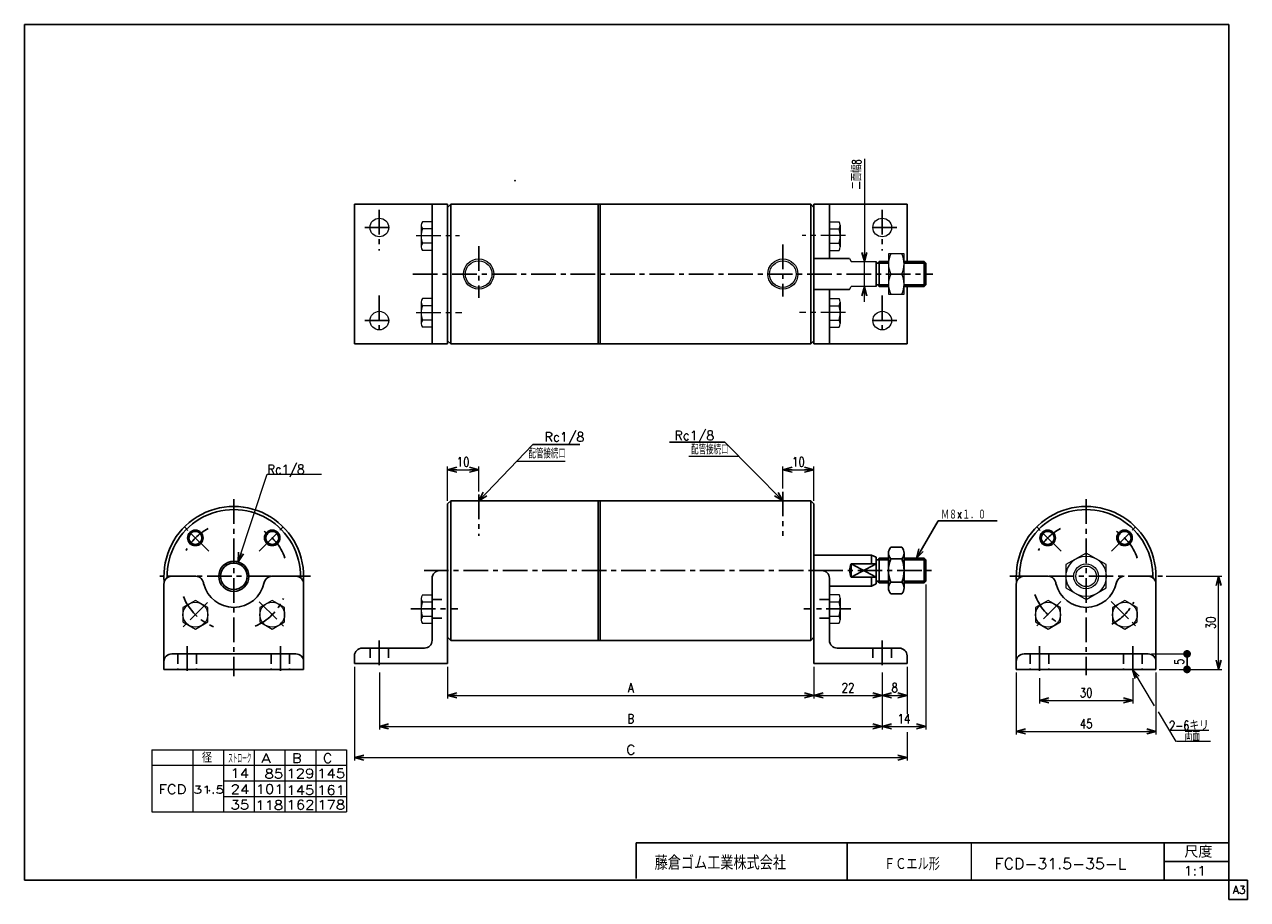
# Model space of a CAD drawing. Header units: millimetres. Extents: x -190 to 204, y -140 to 142.
import ezdxf
from ezdxf.enums import TextEntityAlignment as Align

# ---------------------------------------------------------------- set-up
doc = ezdxf.new("R2010")
doc.units = ezdxf.units.MM
doc.header["$LTSCALE"] = 0.25
doc.header["$PDSIZE"] = 1
doc.linetypes.add('CENTER', pattern=[50.8, 31.75, -6.35, 6.35, -6.35])
doc.linetypes.add('DASHED', pattern=[19.05, 12.7, -6.35])
doc.layers.add('ZUWAKU', color=7, linetype='Continuous')
doc.styles.add('FdaStyle0', font='txt.shx', dxfattribs={"width": 0.8, "bigfont": 'bigfont'})
doc.dimstyles.new('DaDimRotatedStyle', dxfattribs={"dimtxt": 3, "dimasz": 3.000002, "dimexe": 1, "dimexo": 1, "dimgap": 1, "dimtad": 3, "dimdsep": 46, "dimtxsty": 'FdaStyle0', "dimblk1": 'OPEN30', "dimblk2": 'OPEN30', "dimsah": 1, "dimcen": 0.09, "dimclrd": 4, "dimclre": 4, "dimclrt": 4, "dimadec": 0, "dimazin": 2, "dimtfac": 1, "dimtdec": 4, "dimtmove": 0, "dimatfit": 0, "dimfxl": 1, "dimarcsym": 0})

# ---------------------------------------------------------------- blocks, each defined once
blk = doc.blocks.new('_OPEN30')
at = {"color": 0, "linetype": 'ByBlock', "lineweight": -2}
for p, q in [((-1, 0.267949), (0, 0)), ((0, 0), (-1, -0.267949)), ((0, 0), (-1, 0))]:
    blk.add_line(p, q, dxfattribs=at)
blk = doc.blocks.new('DC_GROUP_Φ31.5_1')
at = {"color": 4, "linetype": 'Continuous', "lineweight": 25}
for radius in [2.5, 2.1]:
    blk.add_circle((-134.94, -23.96), radius, dxfattribs=at)
blk = doc.blocks.new('DC_GROUP_Φ31.5_2')
at = {"color": 4, "linetype": 'Continuous', "lineweight": 25}
for radius in [2.5, 2.1]:
    blk.add_circle((-110.19, -23.96), radius, dxfattribs=at)
blk = doc.blocks.new('DC_GROUP_Φ31.5_3')
at = {"color": 4, "linetype": 'Continuous', "lineweight": 25}
for p, q in [((89.06, -26.98), (92.62, -26.98)), ((88.34, -28.85), (88.34, -40.1)), ((89.06, -30.73), (92.62, -30.73)), ((93.34, -28.85), (93.34, -40.1)), ((89.06, -38.23), (92.62, -38.23)), ((89.06, -41.98), (92.62, -41.98))]:
    blk.add_line(p, q, dxfattribs=at)
for centre, radius, start, end in [((91.14, -28.85), 2.8, 137.925, 222.075), ((90.54, -28.85), 2.8, 317.925, 42.075), ((98.43, -34.48), 10.09, 158.1975, 201.8025), ((83.25, -34.48), 10.09, 338.1975, 21.8025), ((91.14, -40.1), 2.8, 137.925, 222.075), ((90.54, -40.1), 2.8, 317.925, 42.075)]:
    blk.add_arc(centre, radius, start, end, dxfattribs=at)
blk = doc.blocks.new('DC_GROUP_Φ31.5_4')
at = {"color": 4, "linetype": 'Continuous', "lineweight": 13}
for p, q in [((-121.18, -31.68), (-111.78, -3.37)), ((-111.78, -3.37), (-94.28, -3.37))]:
    blk.add_line(p, q, dxfattribs=at)
at = {"color": 4, "xscale": 3.000002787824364, "yscale": 2.999989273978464, "rotation": 251.6244108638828}
blk.add_blockref('_OPEN30', (-121.18, -31.68), dxfattribs=at)
at = {"color": 4, "style": 'FdaStyle0', "width": 0.8}
blk.add_text('Rc1/8', height=3, dxfattribs=at).set_placement((-111.78, -3.37), (-99.78, -3.37), align=Align.FIT)
blk = doc.blocks.new('DC_GROUP_Φ31.5_5')
at = {"color": 4, "linetype": 'Continuous', "lineweight": 25}
for radius in [2.5, 2.1]:
    blk.add_circle((139.63, -23.96), radius, dxfattribs=at)
blk = doc.blocks.new('DC_GROUP_Φ31.5_6')
at = {"color": 4, "linetype": 'Continuous', "lineweight": 25}
for radius in [2.5, 2.1]:
    blk.add_circle((164.38, -23.96), radius, dxfattribs=at)
blk = doc.blocks.new('DC_GROUP_Φ31.5_7')
at = {"color": 4, "linetype": 'Continuous', "lineweight": 13}
for p, q in [((152.01, -28.83), (145.51, -32.58)), ((158.51, -32.58), (152.01, -28.83)), ((145.51, -32.58), (145.51, -40.09)), ((158.51, -40.09), (158.51, -32.58)), ((145.51, -40.09), (152.01, -43.84)), ((152.01, -43.84), (158.51, -40.09))]:
    blk.add_line(p, q, dxfattribs=at)
for radius in [6.5, 4, 3.32]:
    blk.add_circle((152.01, -36.34), radius, dxfattribs=at)
blk = doc.blocks.new('DC_GROUP_Φ31.5_8')
at = {"color": 4, "linetype": 'Continuous', "lineweight": 13}
for p, q in [((93.34, 67.57), (88.34, 67.57)), ((88.34, 67.57), (88.34, 54.57)), ((93.34, 54.57), (93.34, 67.57)), ((89.06, 61.07), (92.62, 61.07)), ((88.34, 54.57), (93.34, 54.57))]:
    blk.add_line(p, q, dxfattribs=at)
for centre, start, end in [((95.98, 64.32), 154.8262, 205.1738), ((85.7, 64.32), 334.8262, 25.1738), ((95.98, 57.82), 154.8262, 205.1738), ((85.7, 57.82), 334.8262, 25.1738)]:
    blk.add_arc(centre, 7.64, start, end, dxfattribs=at)
blk = doc.blocks.new('*D9')
at = {"color": 4, "linetype": 'Continuous', "lineweight": 13}
for p, q in [((137.01, -69.2), (137.01, -77.34)), ((167.01, -69.2), (167.01, -77.34)), ((137.01, -76.34), (167.01, -76.34))]:
    blk.add_line(p, q, dxfattribs=at)
at = {"color": 4, "xscale": 3.000002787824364, "yscale": 2.999989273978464}
for p, rotation in [((137.01, -76.34), 180), ((167.01, -76.34), 360)]:
    blk.add_blockref('_OPEN30', p, dxfattribs=dict(at, rotation=rotation))
at = {"color": 4, "insert": (152.01, -75.34), "char_height": 3, "width": 11.25, "attachment_point": 8, "style": 'FdaStyle0'}
blk.add_mtext('\\T1.00;30', dxfattribs=at)
blk = doc.blocks.new('*D10')
at = {"color": 4, "linetype": 'Continuous', "lineweight": 13}
for p, q in [((129.51, -67.34), (129.51, -87.34)), ((174.51, -67.34), (174.51, -87.34)), ((129.51, -86.34), (174.51, -86.34))]:
    blk.add_line(p, q, dxfattribs=at)
at = {"color": 4, "xscale": 3.000002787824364, "yscale": 2.999989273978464}
for p, rotation in [((129.51, -86.34), 180), ((174.51, -86.34), 360)]:
    blk.add_blockref('_OPEN30', p, dxfattribs=dict(at, rotation=rotation))
at = {"color": 4, "insert": (152.01, -85.34), "char_height": 3, "width": 11.25, "attachment_point": 8, "style": 'FdaStyle0'}
blk.add_mtext('\\T1.00;45', dxfattribs=at)
blk = doc.blocks.new('_DOT')
at = {"color": 0, "linetype": 'ByBlock', "lineweight": -2}
blk.add_line((-0.5, 0), (-1, 0), dxfattribs=at)
at = {"color": 0, "linetype": 'ByBlock', "const_width": 0.5}
blk.add_lwpolyline([(-0.25, 0, 1), (0.25, 0, 1)], format="xyb", close=True, dxfattribs=at)
blk = doc.blocks.new('*D11')
at = {"color": 4, "linetype": 'Continuous', "lineweight": 13}
for p, q in [((173.01, -61.34), (185.51, -61.34)), ((184.51, -66.34), (184.51, -61.34)), ((175.51, -66.34), (185.51, -66.34))]:
    blk.add_line(p, q, dxfattribs=at)
at = {"color": 4, "xscale": 2.5, "yscale": 2.5}
for p, rotation in [((184.51, -61.34), 90), ((184.51, -66.34), 270)]:
    blk.add_blockref('_DOT', p, dxfattribs=dict(at, rotation=rotation))
at = {"color": 4, "insert": (183.51, -63.84), "char_height": 3, "width": 7.5, "attachment_point": 8, "rotation": 90, "style": 'FdaStyle0'}
blk.add_mtext('\\T1.00;5', dxfattribs=at)
blk = doc.blocks.new('*D12')
at = {"color": 4, "linetype": 'Continuous', "lineweight": 13}
for p, q in [((177.83, -36.34), (195.68, -36.34)), ((194.68, -66.34), (194.68, -36.34)), ((175.51, -66.34), (195.68, -66.34))]:
    blk.add_line(p, q, dxfattribs=at)
at = {"color": 4, "xscale": 3.000002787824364, "yscale": 2.999989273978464}
for p, rotation in [((194.68, -36.34), 90), ((194.68, -66.34), 270)]:
    blk.add_blockref('_OPEN30', p, dxfattribs=dict(at, rotation=rotation))
at = {"color": 4, "insert": (193.68, -51.34), "char_height": 3, "width": 11.25, "attachment_point": 8, "rotation": 90, "style": 'FdaStyle0'}
blk.add_mtext('\\T1.00;30', dxfattribs=at)
blk = doc.blocks.new('*D13')
at = {"color": 4, "linetype": 'Continuous', "lineweight": 13}
for p, q in [((-53.68, -11.98), (-53.68, -0.98)), ((-53.68, -1.98), (-43.68, -1.98)), ((-43.68, -8.98), (-43.68, -0.98))]:
    blk.add_line(p, q, dxfattribs=at)
at = {"color": 4, "xscale": 3.000002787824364, "yscale": 2.999989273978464}
for p, rotation in [((-53.68, -1.98), 180), ((-43.68, -1.98), 360)]:
    blk.add_blockref('_OPEN30', p, dxfattribs=dict(at, rotation=rotation))
at = {"color": 4, "insert": (-48.68, -0.98), "char_height": 3, "width": 11.25, "attachment_point": 8, "style": 'FdaStyle0'}
blk.add_mtext('\\T1.00;10', dxfattribs=at)
blk = doc.blocks.new('*D14')
at = {"color": 4, "linetype": 'Continuous', "lineweight": 13}
for p, q in [((54.32, -8.07), (54.32, -0.98)), ((54.32, -1.98), (64.32, -1.98)), ((64.32, -11.98), (64.32, -0.98))]:
    blk.add_line(p, q, dxfattribs=at)
at = {"color": 4, "xscale": 3.000002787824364, "yscale": 2.999989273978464}
for p, rotation in [((54.32, -1.98), 180), ((64.32, -1.98), 360)]:
    blk.add_blockref('_OPEN30', p, dxfattribs=dict(at, rotation=rotation))
at = {"color": 4, "insert": (59.32, -0.98), "char_height": 3, "width": 11.25, "attachment_point": 8, "style": 'FdaStyle0'}
blk.add_mtext('\\T1.00;10', dxfattribs=at)
blk = doc.blocks.new('*D15')
at = {"color": 4, "linetype": 'Continuous', "lineweight": 13}
for p, q in [((-53.68, -65.48), (-53.68, -75.73)), ((64.32, -65.48), (64.32, -75.73)), ((-53.68, -74.73), (64.32, -74.73))]:
    blk.add_line(p, q, dxfattribs=at)
at = {"color": 4, "xscale": 3.000002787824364, "yscale": 2.999989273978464}
for p, rotation in [((-53.68, -74.73), 180), ((64.32, -74.73), 360)]:
    blk.add_blockref('_OPEN30', p, dxfattribs=dict(at, rotation=rotation))
at = {"color": 4, "insert": (5.32, -73.73), "char_height": 3, "width": 7.5, "attachment_point": 8, "style": 'FdaStyle0'}
blk.add_mtext('\\T1.00;A', dxfattribs=at)
blk = doc.blocks.new('*D16')
at = {"color": 4, "linetype": 'Continuous', "lineweight": 13}
for p, q in [((64.32, -65.48), (64.32, -75.73)), ((86.32, -67.34), (86.32, -75.73)), ((64.32, -74.73), (86.32, -74.73))]:
    blk.add_line(p, q, dxfattribs=at)
at = {"color": 4, "xscale": 3.000002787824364, "yscale": 2.999989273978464}
for p, rotation in [((64.32, -74.73), 180), ((86.32, -74.73), 360)]:
    blk.add_blockref('_OPEN30', p, dxfattribs=dict(at, rotation=rotation))
at = {"color": 4, "insert": (75.32, -73.73), "char_height": 3, "width": 11.25, "attachment_point": 8, "style": 'FdaStyle0'}
blk.add_mtext('\\T1.00;22', dxfattribs=at)
blk = doc.blocks.new('*D17')
at = {"color": 4, "linetype": 'Continuous', "lineweight": 13}
for p, q in [((94.32, -65.48), (94.32, -75.73)), ((86.32, -67.34), (86.32, -75.73)), ((86.32, -74.73), (94.32, -74.73))]:
    blk.add_line(p, q, dxfattribs=at)
at = {"color": 4, "xscale": 3.000002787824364, "yscale": 2.999989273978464}
for p, rotation in [((86.32, -74.73), 180), ((94.32, -74.73), 360)]:
    blk.add_blockref('_OPEN30', p, dxfattribs=dict(at, rotation=rotation))
at = {"color": 4, "insert": (90.32, -73.73), "char_height": 3, "width": 7.5, "attachment_point": 8, "style": 'FdaStyle0'}
blk.add_mtext('\\T1.00;8', dxfattribs=at)
blk = doc.blocks.new('*D18')
at = {"color": 4, "linetype": 'Continuous', "lineweight": 13}
for p, q in [((-75.68, -67.34), (-75.68, -85.73)), ((86.32, -67.34), (86.32, -85.73)), ((-75.68, -84.73), (86.32, -84.73))]:
    blk.add_line(p, q, dxfattribs=at)
at = {"color": 4, "xscale": 3.000002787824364, "yscale": 2.999989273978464}
for p, rotation in [((-75.68, -84.73), 180), ((86.32, -84.73), 360)]:
    blk.add_blockref('_OPEN30', p, dxfattribs=dict(at, rotation=rotation))
at = {"color": 4, "insert": (5.32, -83.73), "char_height": 3, "width": 7.5, "attachment_point": 8, "style": 'FdaStyle0'}
blk.add_mtext('\\T1.00;B', dxfattribs=at)
blk = doc.blocks.new('*D19')
at = {"color": 4, "linetype": 'Continuous', "lineweight": 13}
for p, q in [((100.32, -38.94), (100.32, -85.73)), ((86.32, -67.34), (86.32, -85.73)), ((86.32, -84.73), (100.32, -84.73))]:
    blk.add_line(p, q, dxfattribs=at)
at = {"color": 4, "xscale": 3.000002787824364, "yscale": 2.999989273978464}
for p, rotation in [((86.32, -84.73), 180), ((100.32, -84.73), 360)]:
    blk.add_blockref('_OPEN30', p, dxfattribs=dict(at, rotation=rotation))
at = {"color": 4, "insert": (93.32, -83.73), "char_height": 3, "width": 11.25, "attachment_point": 8, "style": 'FdaStyle0'}
blk.add_mtext('\\T1.00;14', dxfattribs=at)
blk = doc.blocks.new('DC_GROUP_Φ31.5_9')
at = {"color": 4, "linetype": 'Continuous', "lineweight": 13}
for p, q in [((-83.68, -65.48), (-83.68, -95.73)), ((94.32, -65.48), (94.32, -80.6)), ((94.32, -86.61), (94.32, -95.73)), ((-83.68, -94.73), (94.32, -94.73))]:
    blk.add_line(p, q, dxfattribs=at)
at = {"color": 4, "xscale": 3.000002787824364, "yscale": 2.999989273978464}
for p, rotation in [((-83.68, -94.73), 180), ((94.32, -94.73), 360)]:
    blk.add_blockref('_OPEN30', p, dxfattribs=dict(at, rotation=rotation))
at = {"color": 4, "style": 'FdaStyle0'}
blk.add_text('C', height=3, dxfattribs=at).set_placement((3.82, -93.73), (6.82, -93.73), align=Align.FIT)

msp = doc.modelspace()

# ---------------------------------------------------------------- linework, layer by layer
at = {"color": 4, "linetype": 'Continuous', "lineweight": 13}
for p, q in [((80.584, 98.179), (80.584, 65.065)), ((-62.183, 76.778), (-62.183, 69.85)), ((-58.683, 77.933), (-61.768, 77.933)), ((-58.683, 75.624), (-61.768, 75.624)), ((-58.683, 77.933), (-58.683, 68.695)), ((69.317, 77.933), (72.402, 77.933)), ((69.317, 77.933), (69.317, 68.695)), ((69.317, 75.624), (72.402, 75.624)), ((72.817, 76.778), (72.817, 69.85)), ((-58.683, 71.005), (-61.768, 71.005)), ((69.317, 71.005), (72.402, 71.005)), ((-58.683, 68.695), (-61.768, 68.695)), ((69.317, 68.695), (72.402, 68.695)), ((75.817, 66.065), (76.317, 65.065)), ((76.317, 65.065), (84.317, 65.065)), ((80.584, 57.065), (80.584, 65.065)), ((88.341, 64.525), (88.341, 57.605)), ((75.817, 56.065), (76.317, 57.065)), ((84.317, 57.065), (76.317, 57.065)), ((80.584, 52.065), (80.584, 57.065)), ((-62.183, 52.03), (-62.183, 45.101)), ((-58.683, 53.184), (-61.768, 53.184)), ((-58.683, 53.184), (-58.683, 43.947)), ((69.317, 53.184), (72.402, 53.184)), ((69.317, 53.184), (69.317, 43.947)), ((72.817, 52.03), (72.817, 45.101)), ((-58.683, 50.875), (-61.768, 50.875)), ((69.317, 50.875), (72.402, 50.875)), ((-58.683, 46.256), (-61.768, 46.256)), ((-58.683, 43.947), (-61.768, 43.947)), ((69.317, 46.256), (72.402, 46.256)), ((69.317, 43.947), (72.402, 43.947)), ((-43.683, -11.978), (-26.27, 6.153)), ((54.317, -11.978), (35.579, 6.881)), ((-31.459, 0.75), (-15.831, 0.75)), ((40.142, 2.288), (24.035, 2.288)), ((-58.683, -42.36), (-61.768, -42.36)), ((-58.683, -42.36), (-58.683, -51.597)), ((69.317, -42.234), (69.317, -51.472)), ((69.317, -42.234), (72.402, -42.234)), ((-134.943, -44.092), (-138.943, -46.401)), ((-138.943, -46.401), (-138.943, -51.02)), ((-130.943, -46.401), (-134.943, -44.092)), ((-130.943, -51.02), (-130.943, -46.401)), ((-110.195, -44.092), (-114.195, -46.401)), ((-114.195, -46.401), (-114.195, -51.02)), ((-106.195, -46.401), (-110.195, -44.092)), ((-106.195, -51.02), (-106.195, -46.401)), ((-62.183, -43.514), (-62.183, -50.442)), ((-58.683, -44.669), (-61.768, -44.669)), ((69.317, -44.543), (72.402, -44.543)), ((72.817, -43.389), (72.817, -50.317)), ((139.733, -44.092), (135.733, -46.401)), ((135.733, -46.401), (135.733, -51.02)), ((143.733, -46.401), (139.733, -44.092)), ((143.733, -51.02), (143.733, -46.401)), ((164.482, -44.092), (160.482, -46.401)), ((160.482, -46.401), (160.482, -51.02)), ((168.482, -46.401), (164.482, -44.092)), ((168.482, -51.02), (168.482, -46.401)), ((-138.943, -51.02), (-134.943, -53.329)), ((-134.943, -53.329), (-130.943, -51.02)), ((-114.195, -51.02), (-110.195, -53.329)), ((-110.195, -53.329), (-106.195, -51.02)), ((-58.683, -49.288), (-61.768, -49.288)), ((69.317, -49.162), (72.402, -49.162)), ((135.733, -51.02), (139.733, -53.329)), ((139.733, -53.329), (143.733, -51.02)), ((160.482, -51.02), (164.482, -53.329)), ((164.482, -53.329), (168.482, -51.02)), ((-58.683, -51.597), (-61.768, -51.597)), ((69.317, -51.472), (72.402, -51.472)), ((166.89, -66.336), (173.953, -78.027)), ((175.179, -80.056), (180.934, -89.582)), ((178.73, -85.934), (191.53, -85.934)), ((181.091, -89.487), (192.083, -89.487)), ((-148.987, -92.243), (-86.283, -92.243)), ((-148.987, -92.243), (-148.987, -112.243)), ((-135.777, -92.243), (-135.777, -112.243)), ((-125.878, -92.243), (-125.878, -112.243)), ((-115.979, -92.243), (-115.979, -112.243)), ((-106.08, -92.243), (-106.08, -112.243)), ((-96.182, -92.243), (-96.182, -112.243)), ((-86.283, -92.243), (-86.283, -112.243)), ((-148.987, -97.243), (-86.283, -97.243)), ((-125.878, -102.243), (-86.283, -102.243)), ((-125.855, -107.243), (-86.283, -107.243)), ((-148.987, -112.243), (-86.283, -112.243))]:
    msp.add_line(p, q, dxfattribs=at)
at = {"color": 4, "linetype": 'Continuous', "lineweight": 25}
for p, q in [((-83.683, 83.565), (-83.683, 38.565)), ((-83.683, 83.565), (-53.683, 83.565)), ((-83.383, 83.565), (-55.883, 83.565)), ((-58.683, 38.565), (-58.683, 83.565)), ((-52.683, 83.565), (-53.683, 82.565)), ((-53.683, 83.565), (-53.683, 38.565)), ((-4.583, 83.565), (-52.683, 83.565)), ((-52.683, 83.565), (-52.683, 61.065)), ((-5.183, 83.565), (-5.183, 61.065)), ((-4.583, 83.565), (63.317, 83.565)), ((-4.583, 61.065), (-4.583, 83.565)), ((63.317, 83.565), (64.317, 82.565)), ((63.317, 83.565), (63.317, 61.065)), ((94.317, 83.565), (64.317, 83.565)), ((64.317, 83.565), (64.317, 38.565)), ((69.317, 66.065), (69.317, 83.565)), ((94.317, 83.565), (94.317, 65.065)), ((-53.683, 61.065), (-53.683, 82.565)), ((64.317, 66.065), (64.317, 82.565)), ((64.317, 61.065), (64.317, 82.565)), ((64.317, 66.065), (75.817, 66.065)), ((84.317, 65.065), (84.317, 57.105)), ((84.817, 64.525), (88.341, 64.525)), ((85.317, 65.065), (85.317, 57.065)), ((88.341, 65.065), (85.317, 65.065)), ((99.777, 65.065), (93.341, 65.065)), ((93.341, 64.525), (100.317, 64.525)), ((100.317, 64.525), (99.777, 65.065)), ((99.777, 65.065), (99.777, 57.065)), ((100.317, 64.525), (100.317, 57.605)), ((-53.683, 61.065), (-53.683, 39.565)), ((-52.683, 38.565), (-52.683, 61.065)), ((-5.183, 38.565), (-5.183, 61.065)), ((-4.583, 61.065), (-4.583, 38.565)), ((63.317, 38.565), (63.317, 61.065)), ((64.317, 61.065), (64.317, 39.565)), ((64.317, 56.065), (75.817, 56.065)), ((69.317, 38.565), (69.317, 56.065)), ((84.817, 57.605), (88.341, 57.605)), ((88.341, 57.065), (85.317, 57.065)), ((93.341, 57.605), (100.317, 57.605)), ((99.777, 57.065), (93.341, 57.065)), ((94.317, 57.065), (94.317, 38.565)), ((100.317, 57.605), (99.777, 57.065)), ((-52.683, 38.565), (-53.683, 39.565)), ((63.317, 38.565), (64.317, 39.565)), ((-83.683, 38.565), (-53.683, 38.565)), ((-4.583, 38.565), (-52.683, 38.565)), ((-4.583, 38.565), (63.317, 38.565)), ((94.317, 38.565), (64.317, 38.565)), ((-11.07, 6.153), (-26.27, 6.153)), ((35.579, 6.881), (17.833, 6.881)), ((-52.683, -11.978), (-53.683, -12.978)), ((-53.683, -34.478), (-53.683, -12.978)), ((-4.583, -11.978), (-52.683, -11.978)), ((-52.683, -11.978), (-52.683, -34.478)), ((-5.183, -11.978), (-5.183, -34.478)), ((-4.583, -11.978), (63.317, -11.978)), ((-4.583, -34.478), (-4.583, -11.978)), ((63.317, -11.978), (64.317, -12.978)), ((63.317, -11.978), (63.317, -34.478)), ((64.317, -29.478), (64.317, -12.978)), ((64.317, -55.978), (64.317, -12.978)), ((97.312, -30.478), (104.323, -18.501)), ((104.323, -18.501), (123.323, -18.501)), ((64.317, -29.478), (82.817, -29.478)), ((82.817, -29.478), (84.317, -30.178)), ((82.817, -29.478), (82.817, -32.298)), ((84.317, -30.178), (84.317, -38.779)), ((84.817, -31.018), (88.341, -31.018)), ((85.317, -30.478), (85.317, -38.478)), ((88.341, -30.478), (85.317, -30.478)), ((99.777, -30.478), (93.341, -30.478)), ((93.341, -31.018), (100.317, -31.018)), ((100.317, -31.018), (99.777, -30.478)), ((99.777, -30.478), (99.777, -38.478)), ((100.317, -31.018), (100.317, -37.938)), ((-56.183, -34.478), (-53.683, -34.478)), ((-53.683, -34.478), (-53.683, -55.978)), ((-53.683, -64.478), (-53.683, -34.478)), ((-52.683, -56.978), (-52.683, -34.478)), ((-52.683, -56.978), (-52.683, -34.478)), ((-5.183, -56.978), (-5.183, -34.478)), ((-4.583, -34.478), (-4.583, -56.978)), ((63.317, -56.978), (63.317, -34.478)), ((63.317, -56.978), (63.317, -34.478)), ((64.317, -34.478), (64.317, -55.978)), ((66.817, -34.478), (64.317, -34.478)), ((64.317, -64.478), (64.317, -34.478)), ((76.317, -36.658), (76.317, -32.298)), ((84.317, -32.298), (76.317, -32.298)), ((76.317, -32.298), (84.317, -36.658)), ((84.317, -32.298), (76.317, -36.658)), ((-145.069, -38.836), (-145.069, -66.336)), ((-134.816, -36.336), (-142.569, -36.336)), ((-110.322, -36.336), (-102.569, -36.336)), ((-100.069, -38.836), (-100.069, -66.336)), ((-58.683, -56.978), (-58.683, -36.978)), ((69.317, -56.978), (69.317, -36.978)), ((84.317, -36.658), (76.317, -36.658)), ((82.817, -39.478), (82.817, -36.658)), ((82.817, -39.478), (84.317, -38.779)), ((84.817, -37.938), (88.341, -37.938)), ((88.341, -38.478), (85.317, -38.478)), ((93.341, -37.938), (100.317, -37.938)), ((99.777, -38.478), (93.341, -38.478)), ((100.317, -37.938), (99.777, -38.478)), ((129.505, -38.836), (129.505, -66.336)), ((139.758, -36.336), (132.005, -36.336)), ((174.505, -38.836), (174.505, -66.336)), ((69.317, -39.478), (82.817, -39.478)), ((-52.683, -56.978), (-53.683, -55.978)), ((-53.683, -55.978), (-52.683, -56.978)), ((-53.683, -56.578), (-53.683, -64.478)), ((-4.583, -56.978), (-52.683, -56.978)), ((-4.583, -56.978), (63.317, -56.978)), ((63.317, -56.978), (64.317, -55.978)), ((63.317, -56.978), (64.317, -55.978)), ((-142.569, -61.336), (-122.569, -61.336)), ((-102.569, -61.336), (-122.569, -61.336)), ((-83.683, -61.978), (-83.683, -64.478)), ((-81.183, -59.478), (-61.183, -59.478)), ((91.817, -59.478), (71.817, -59.478)), ((94.317, -61.978), (94.317, -64.478)), ((132.005, -61.336), (152.005, -61.336)), ((172.005, -61.336), (152.005, -61.336)), ((-122.569, -66.336), (-145.069, -66.336)), ((-122.569, -66.336), (-100.069, -66.336)), ((-83.683, -64.478), (-53.683, -64.478)), ((94.317, -64.478), (64.317, -64.478)), ((152.005, -66.336), (129.505, -66.336)), ((152.005, -66.336), (174.505, -66.336))]:
    msp.add_line(p, q, dxfattribs=at)
at = {"color": 4, "linetype": 'CENTER', "lineweight": 25}
for p, q in [((-75.683, 81.788), (-75.683, 68.706)), ((86.317, 81.788), (86.317, 68.706)), ((-80.343, 76.065), (-71.018, 76.065)), ((90.977, 76.065), (81.652, 76.065)), ((-43.683, 70.052), (-43.683, 53.353)), ((54.317, 70.628), (54.317, 53.785)), ((-64.867, 61.065), (102.667, 61.065)), ((-75.683, 54.141), (-75.683, 41.463)), ((86.317, 54.141), (86.317, 41.463)), ((-80.343, 46.065), (-71.018, 46.065)), ((90.977, 46.065), (81.652, 46.065)), ((-122.569, -11.5), (-122.569, -68.522)), ((-43.683, -9.978), (-43.683, -23.249)), ((54.317, -9.066), (54.317, -23.249)), ((152.005, -11.5), (152.005, -68.237)), ((-130.64, -28.266), (-138.479, -20.426)), ((-114.442, -28.21), (-106.659, -20.426)), ((143.935, -28.266), (136.095, -20.426)), ((160.132, -28.21), (167.915, -20.426)), ((-61.287, -34.478), (102.667, -34.478)), ((-97.834, -36.336), (-146.361, -36.336)), ((127.424, -36.336), (176.829, -36.336)), ((-131.033, -44.8), (-139.14, -52.908)), ((-114.361, -44.545), (-105.653, -53.252)), ((-65.495, -46.853), (-50.382, -46.853)), ((76.248, -46.853), (61.016, -46.853)), ((143.879, -44.463), (136.095, -52.246)), ((160.076, -44.407), (167.915, -52.246)), ((-137.569, -58.876), (-137.569, -68.201)), ((-107.569, -58.876), (-107.569, -68.201)), ((-75.683, -57.018), (-75.683, -66.343)), ((86.317, -57.018), (86.317, -66.343)), ((137.005, -58.876), (137.005, -68.201)), ((167.005, -58.876), (167.005, -68.201))]:
    msp.add_line(p, q, dxfattribs=at)
at = {"color": 4, "linetype": 'CENTER', "lineweight": 13}
for p, q in [((-63.809, 73.44), (-49.908, 73.44)), ((74.443, 73.44), (60.542, 73.44)), ((-63.809, 48.691), (-49.053, 48.691)), ((74.443, 48.691), (59.687, 48.691))]:
    msp.add_line(p, q, dxfattribs=at)
at = {"color": 4, "linetype": 'DASHED', "lineweight": 25}
for p, q in [((-58.683, -43.853), (-53.683, -43.853)), ((69.317, -43.853), (64.317, -43.853)), ((-58.683, -49.853), (-53.683, -49.853)), ((69.317, -49.853), (64.317, -49.853)), ((-140.569, -61.336), (-140.569, -66.336)), ((-134.569, -61.336), (-134.569, -66.336)), ((-110.569, -61.336), (-110.569, -66.336)), ((-104.569, -61.336), (-104.569, -66.336)), ((-78.683, -59.478), (-78.683, -64.478)), ((-72.683, -59.478), (-72.683, -64.478)), ((83.317, -59.478), (83.317, -64.478)), ((89.317, -59.478), (89.317, -64.478)), ((134.005, -61.336), (134.005, -66.336)), ((140.005, -61.336), (140.005, -66.336)), ((164.005, -61.336), (164.005, -66.336)), ((170.005, -61.336), (170.005, -66.336))]:
    msp.add_line(p, q, dxfattribs=at)
at = {"color": 4, "linetype": 'Continuous', "lineweight": 13}
for centre, radius in [((-75.68, 76.065), 3), ((86.315, 76.065), 3), ((-43.683, 61.065), 4.86), ((-43.683, 61.065), 4.279), ((54.317, 61.065), 4.859), ((54.317, 61.065), 4.279), ((-75.68, 46.065), 3), ((86.315, 46.065), 3), ((-134.943, -48.711), 4), ((-110.195, -48.711), 4), ((139.733, -48.711), 4), ((164.482, -48.711), 4)]:
    msp.add_circle(centre, radius, dxfattribs=at)
at = {"color": 4, "linetype": 'Continuous', "lineweight": 25}
for radius in [4.86, 4.28]:
    msp.add_circle((-122.569, -36.336), radius, dxfattribs=at)
at = {"color": 4, "linetype": 'Continuous', "lineweight": 13}
for centre, radius, start, end in [((-60.369, 76.778), 1.814, 140.46302, 219.53698), ((-55.55, 73.314), 6.633, 159.62529, 200.37471), ((71.003, 76.778), 1.814, 320.46302, 39.53698), ((66.184, 73.314), 6.633, 339.62529, 20.37471), ((-60.369, 69.85), 1.814, 140.46302, 219.53698), ((71.003, 69.85), 1.814, 320.46302, 39.53698), ((-60.369, 52.03), 1.814, 140.46302, 219.53698), ((71.003, 52.03), 1.814, 320.46302, 39.53698), ((-55.55, 48.565), 6.633, 159.62529, 200.37471), ((66.184, 48.565), 6.633, 339.62529, 20.37471), ((-60.369, 45.101), 1.814, 140.46302, 219.53698), ((71.003, 45.101), 1.814, 320.46302, 39.53698), ((-60.369, -43.514), 1.814, 140.46302, 219.53698), ((71.003, -43.389), 1.814, 320.46302, 39.53698), ((-55.55, -46.978), 6.633, 159.62529, 200.37471), ((66.184, -46.853), 6.633, 339.62529, 20.37471), ((-60.369, -50.442), 1.814, 140.46302, 219.53698), ((71.003, -50.317), 1.814, 320.46302, 39.53698)]:
    msp.add_arc(centre, radius, start, end, dxfattribs=at)
at = {"color": 4, "linetype": 'Continuous', "lineweight": 25}
for centre, radius, start, end in [((84.817, 65.025), 0.5, 180, 0), ((84.817, 57.105), 0.5, 0, 180), ((-122.569, -36.336), 22.5, 355.21139, 184.78861), ((-122.569, -36.336), 21.5, 358.67881, 181.32119), ((152.005, -36.336), 22.5, 355.21139, 184.78861), ((152.005, -36.336), 21.5, 358.07339, 181.92661), ((84.817, -30.518), 0.5, 180, 0), ((-56.183, -36.978), 2.5, 90, 180), ((66.817, -36.978), 2.5, 0, 90), ((80.817, -34.478), 5, 154.15106, 205.84894), ((-142.569, -38.836), 2.5, 90, 180), ((-134.816, -38.836), 2.5, 0.34983, 90), ((-122.569, -36.336), 10, 194.385, 270), ((-122.569, -36.336), 10, 270, 348.46304), ((-110.322, -38.836), 2.5, 90, 168.46304), ((-102.569, -38.836), 2.5, 0, 90), ((84.817, -38.438), 0.5, 0, 180), ((132.005, -38.836), 2.5, 90, 180), ((139.758, -38.836), 2.5, 0.34983, 90), ((152.005, -36.336), 10, 194.385, 270), ((152.005, -36.336), 10, 270, 348.46304), ((164.253, -38.836), 2.5, 90, 168.46304), ((172.005, -38.836), 2.5, 0, 90), ((-61.183, -56.978), 2.5, 270, 0), ((71.817, -56.978), 2.5, 180, 270), ((-142.569, -63.836), 2.5, 90, 180), ((-102.569, -63.836), 2.5, 0, 90), ((-81.183, -61.978), 2.5, 90, 180), ((91.817, -61.978), 2.5, 0, 90), ((132.005, -63.836), 2.5, 90, 180), ((172.005, -63.836), 2.5, 0, 90)]:
    msp.add_arc(centre, radius, start, end, dxfattribs=at)
at = {"color": 4, "linetype": 'CENTER', "lineweight": 25}
for centre, start, end in [((-122.569, -36.336), 118.18174, 151.58313), ((-122.569, -36.336), 19.69162, 60.12533), ((152.005, -36.336), 118.18174, 151.58313), ((152.005, -36.336), 19.69162, 60.12533), ((-122.569, -36.336), 201.76702, 248.0988), ((152.005, -36.336), 199.69162, 240.12533), ((-122.569, -36.336), 293.20077, 336.01218), ((152.005, -36.336), 298.18174, 331.58313)]:
    msp.add_arc(centre, 17.5, start, end, dxfattribs=at)
at = {"color": 4, "linetype": 'Continuous'}
msp.add_point((-31.965, 91.122), dxfattribs=at)
at = {"color": 5, "linetype": 'Continuous'}
msp.add_point((-130.402, -105.362), dxfattribs=at)
at = {"layer": 'ZUWAKU', "color": 5, "linetype": 'Continuous', "lineweight": 25}
for p, q in [((-190, -134.25), (-190, 141.5)), ((198, 141.5), (-190, 141.5)), ((198, -140.5), (198, 141.5)), ((204, -134.25), (-190, -134.25)), ((204, -140.5), (204, -134.25)), ((198, -140.5), (204, -140.5))]:
    msp.add_line(p, q, dxfattribs=at)
at = {"layer": 'ZUWAKU', "color": 4, "linetype": 'Continuous', "lineweight": 25}
for p, q in [((7, -122.25), (198, -122.25)), ((7, -133.715), (7, -122.25)), ((75, -122.25), (75, -134.25)), ((177.135, -134.25), (177.135, -122.25)), ((177.135, -128.25), (198, -128.25))]:
    msp.add_line(p, q, dxfattribs=at)
at = {"layer": 'ZUWAKU', "color": 4, "linetype": 'Continuous', "lineweight": 13}
msp.add_line((115, -122.25), (115, -134.25), dxfattribs=at)

# ---------------------------------------------------------------- block references
at = {"color": 4, "xscale": 3.000002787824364, "yscale": 2.999989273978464}
for p, rotation in [((80.584, 65.065), 270), ((80.584, 57.065), 90), ((-43.683, -11.978), 226.1585095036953), ((54.317, -11.978), 314.8157950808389), ((97.312, -30.478), 239.6567511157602), ((166.89, -66.336), 121.1379537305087)]:
    msp.add_blockref('_OPEN30', p, dxfattribs=dict(at, rotation=rotation))
at = {"linetype": 'Continuous'}
for name in ['DC_GROUP_Φ31.5_8', 'DC_GROUP_Φ31.5_4', 'DC_GROUP_Φ31.5_1', 'DC_GROUP_Φ31.5_2', 'DC_GROUP_Φ31.5_5', 'DC_GROUP_Φ31.5_6', 'DC_GROUP_Φ31.5_3', 'DC_GROUP_Φ31.5_7', 'DC_GROUP_Φ31.5_9']:
    msp.add_blockref(name, (0, 0), dxfattribs=at)

# ---------------------------------------------------------------- texts
at = {"color": 4, "style": 'FdaStyle0', "width": 0.695652}
msp.add_text('二面幅8', height=3, rotation=90, dxfattribs=at).set_placement((79.584, 88.366), (79.584, 97.966), align=Align.FIT)
at = {"color": 4, "style": 'FdaStyle0'}
for s, height, width, p, p2 in [('Rc1/8', 3, 0.810127, (-22.441, 7.068), (-9.641, 7.068)), ('Rc1/8', 3, 0.810127, (19.402, 7.55), (32.202, 7.55)), ('配管接続口', 3, 0.666667, (-27.63, 1.665), (-15.63, 1.665)), ('配管接続口', 3, 0.666667, (24.765, 2.957), (36.765, 2.957)), ('Ｍ８×１．０', 3, 0.666667, (105.323, -18.001), (119.723, -18.001)), ('2-6キリ', 3, 0.761905, (178.73, -85.934), (191.53, -85.934)), ('両面', 3, 0.675676, (183.714, -89.487), (188.714, -89.487)), ('   径', 3, 0.952381, (-141.563, -96.326), (-129.563, -96.326)), ('ストローク', 3, 0.416667, (-124.379, -96.577), (-116.879, -96.577)), ('ＦＣエル形', 4, 0.692308, (86.912, -131.037), (104.912, -131.037)), ('FCD-31.5-35-L', 3.5, 0.823301, (122.536, -130.7), (164.936, -130.7)), ('1:1', 3, 0.8, (183.435, -132.75), (190.635, -132.75))]:
    msp.add_text(s, height=height, dxfattribs=dict(at, width=width)).set_placement(p, p2, align=Align.FIT)
for s, height, p, p2 in [('A', 3, (-113.652, -96.454), (-110.652, -96.454)), ('B', 3, (-103.753, -96.454), (-100.753, -96.454)), ('C', 3, (-93.854, -96.454), (-90.854, -96.454)), ('14', 3, (-123.629, -101.28), (-117.629, -101.28)), ('85', 3, (-112.652, -101.454), (-106.652, -101.454)), ('129', 3, (-105.595, -101.347), (-96.595, -101.347)), ('145', 3, (-95.696, -101.347), (-86.696, -101.347)), ('FCD', 3, (-146.805, -106.454), (-137.805, -106.454)), ('31.5', 2.5, (-135.616, -106.327), (-125.616, -106.327)), ('24', 3, (-123.578, -106.454), (-117.578, -106.454)), ('101', 3, (-115.496, -106.381), (-106.496, -106.381)), ('145', 3, (-105.639, -106.721), (-96.639, -106.721)), ('161', 3, (-95.741, -106.721), (-86.741, -106.721)), ('35', 3, (-123.604, -111.454), (-117.604, -111.454)), ('118', 3, (-115.647, -111.554), (-106.647, -111.554)), ('162', 3, (-105.577, -111.454), (-96.577, -111.454)), ('178', 3, (-95.679, -111.454), (-86.679, -111.454))]:
    msp.add_text(s, height=height, dxfattribs=at).set_placement(p, p2, align=Align.FIT)
at = {"layer": 'ZUWAKU', "color": 4, "style": 'FdaStyle0'}
for s, height, width, p, p2 in [('藤倉ゴム工業株式会社', 4.5, 0.652778, (13.013, -130.907), (55.313, -130.907)), ('尺度', 3.8, 0.749175, (183.615, -127.03), (192.695, -127.03))]:
    msp.add_text(s, height=height, dxfattribs=dict(at, width=width)).set_placement(p, p2, align=Align.FIT)
at = {"layer": 'ZUWAKU', "color": 7, "style": 'FdaStyle0', "width": 0.8}
msp.add_text('A3', height=2.5, dxfattribs=at).set_placement((199.307, -138.625), (203.307, -138.625), align=Align.FIT)

# ---------------------------------------------------------------- dimensions: what is measured, and where the dimension line sits
at = {"linetype": 'Continuous', "lineweight": 13}
for base, p1, p2, picture, middle in [((-43.683, -1.978), (-53.683, -12.978), (-43.683, -9.978), '*D13', (-48.683, -1.978)), ((64.317, -1.978), (54.317, -9.066), (64.317, -12.978), '*D14', (59.317, -1.978)), ((100.317, -84.727), (86.317, -66.343), (100.317, -37.938), '*D19', (93.317, -84.727)), ((86.317, -74.727), (64.317, -64.478), (86.317, -66.343), '*D16', (75.317, -74.727)), ((94.317, -74.727), (86.317, -66.343), (94.317, -64.478), '*D17', (90.317, -74.727)), ((174.505, -86.336), (129.505, -66.336), (174.505, -66.336), '*D10', (152.005, -86.336)), ((167.005, -76.336), (137.005, -68.201), (167.005, -68.201), '*D9', (152.005, -76.336))]:
    dim = msp.add_linear_dim(base=base, p1=p1, p2=p2, dimstyle='DaDimRotatedStyle', override={"dimtxt": 3, "dimasz": 3.000002, "dimexe": 1, "dimexo": 1, "dimgap": 1, "dimtad": 3, "dimtih": 0, "dimtoh": 0, "dimdec": 2, "dimzin": 8, "dimtxsty": 'FdaStyle0', "dimblk1": 'OPEN30', "dimblk2": 'OPEN30', "dimsah": 1, "dimclrd": 4, "dimclre": 4, "dimclrt": 4, "dimazin": 2, "dimtofl": 1, "dimatfit": 0, "dimtolj": 0, "dimtzin": 8}, dxfattribs=at)
    dim.commit()
    dim.dimension.update_dxf_attribs({"geometry": picture, "text_midpoint": middle})
for base, p2, override, picture, middle in [((194.675, -36.336), (176.829, -36.336), {"dimtxt": 3, "dimasz": 3.000002, "dimexe": 1, "dimexo": 1, "dimgap": 1, "dimtad": 3, "dimtih": 0, "dimtoh": 0, "dimdec": 2, "dimzin": 8, "dimtxsty": 'FdaStyle0', "dimblk1": 'OPEN30', "dimblk2": 'OPEN30', "dimsah": 1, "dimclrd": 4, "dimclre": 4, "dimclrt": 4, "dimazin": 2, "dimtofl": 1, "dimatfit": 0, "dimtolj": 0, "dimtzin": 8}, '*D12', (194.675, -51.336)), ((184.505, -61.336), (172.005, -61.336), {"dimtxt": 3, "dimasz": 2.5, "dimexe": 1, "dimexo": 1, "dimgap": 1, "dimtad": 3, "dimtih": 0, "dimtoh": 0, "dimdec": 2, "dimzin": 8, "dimtxsty": 'FdaStyle0', "dimblk1": 'DOT', "dimblk2": 'DOT', "dimsah": 1, "dimclrd": 4, "dimclre": 4, "dimclrt": 4, "dimazin": 2, "dimtofl": 1, "dimatfit": 0, "dimtolj": 0, "dimtzin": 8}, '*D11', (184.505, -63.836))]:
    dim = msp.add_linear_dim(base=base, p1=(174.505, -66.336), p2=p2, angle=90, dimstyle='DaDimRotatedStyle', override=override, dxfattribs=at)
    dim.commit()
    dim.dimension.update_dxf_attribs({"geometry": picture, "text_midpoint": middle})
for base, p1, p2, text, picture, middle in [((86.317, -84.727), (-75.683, -66.343), (86.317, -66.343), 'B', '*D18', (5.317, -84.727)), ((64.317, -74.727), (-53.683, -64.478), (64.317, -64.478), 'A', '*D15', (5.317, -74.727))]:
    dim = msp.add_linear_dim(base=base, p1=p1, p2=p2, text=text, dimstyle='DaDimRotatedStyle', override={"dimtxt": 3, "dimasz": 3.000002, "dimexe": 1, "dimexo": 1, "dimgap": 1, "dimtad": 3, "dimtih": 0, "dimtoh": 0, "dimdec": 2, "dimzin": 8, "dimtxsty": 'FdaStyle0', "dimblk1": 'OPEN30', "dimblk2": 'OPEN30', "dimsah": 1, "dimclrd": 4, "dimclre": 4, "dimclrt": 4, "dimazin": 2, "dimtofl": 1, "dimatfit": 0, "dimtolj": 0, "dimtzin": 8}, dxfattribs=at)
    dim.commit()
    dim.dimension.update_dxf_attribs({"geometry": picture, "text_midpoint": middle})

doc.saveas('drawing.dxf')
